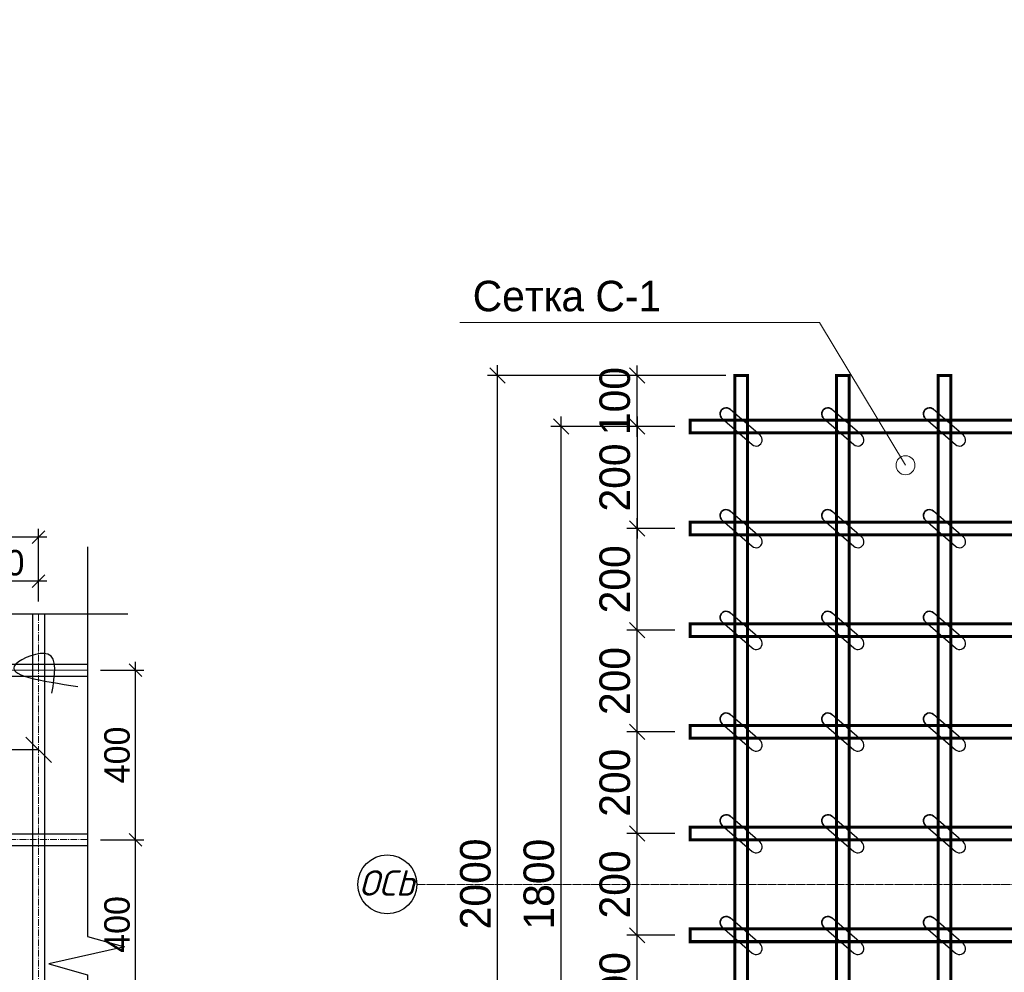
# Model space of a CAD drawing. Header units: millimetres. Extents: x -33345 to 4712671, y -3392 to 121473.
# Tile 86 of 256: x 557985 to 566119, y 52669 to 60536. Entities that reach past the tile are written whole.
import ezdxf

# ---------------------------------------------------------------- set-up
doc = ezdxf.new("R2010")
doc.units = ezdxf.units.MM
doc.linetypes.add('ГОСТ 2.303 5', pattern=[24, 20, -1.5, 1, -1.5])
doc.linetypes.add('ГОСТ 2.303 6', pattern=[12, 8, -1.5, 1, -1.5])
for name, color, linetype in [('1', 7, 'Continuous'), ('A _razmer rtt', 164, 'Continuous'), ('СПДС_РАЗМЕРЫ', 7, 'Continuous')]:
    doc.layers.add(name, color=color, linetype=linetype)
for name, color, linetype, lineweight in [('w-арматура', 164, 'Continuous', 35), ('w-Армирования', 172, 'Continuous', 30), ('w-выноски', 7, 'Continuous', 0), ('w-ось', 4, 'Continuous', 0), ('армирование', 150, 'Continuous', 50), ('КЖ Текст', 250, 'Continuous', 15), ('СПДС_w-ось', 4, 'Continuous', 0)]:
    doc.layers.add(name, color=color, linetype=linetype, lineweight=lineweight)
doc.styles.add('ISO', font='isocpeui.ttf')
doc.styles.get("Standard").update_dxf_attribs({"font": 'arial.ttf'})
doc.styles.add('Toxur', font='isocpeui.ttf', dxfattribs={"height": 250})
doc.styles.add('X-U-RW-01$0$StyleROMANS', font='GOTHIC.TTF')
doc.dimstyles.new('М100', dxfattribs={"dimscale": 100, "dimtxt": 3, "dimasz": 1.5, "dimexe": 1, "dimexo": 1.5, "dimgap": 0.6, "dimtad": 1, "dimdec": 0, "dimtxsty": 'Standard', "dimblk": 'OBLIQUE', "dimcen": 2.5, "dimdle": 1, "dimadec": 0, "dimazin": 0, "dimtfac": 1, "dimtdec": 0, "dimtmove": 0, "dimatfit": 3, "dimldrblk": 'OBLIQUE', "dimfxl": 1.25, "dimarcsym": 0})

# ---------------------------------------------------------------- blocks, each defined once
blk = doc.blocks.new('_Oblique')
at = {"color": 0, "linetype": 'ByBlock', "lineweight": -2}
blk.add_line((-0.5, -0.5), (0.5, 0.5), dxfattribs=at)
blk = doc.blocks.new('*D98')
at = {"layer": 'Defpoints', "color": 0, "lineweight": 13, "ltscale": 4, "transparency": 16777216}
for p in [(1217594.4, -258067.5), (1217071.3, -259069.6), (1217594.4, -259069.6)]:
    blk.add_point(p, dxfattribs=at)
at = {"layer": 'СПДС_РАЗМЕРЫ', "color": 0, "lineweight": -2, "ltscale": 4, "transparency": 16777216}
for p, q in [((1217071.3, -257967.5), (1217071.3, -259169.6)), ((1217444.4, -258067.5), (1216971.3, -258067.5)), ((1217444.4, -259069.6), (1216971.3, -259069.6))]:
    blk.add_line(p, q, dxfattribs=at)
at = {"layer": 'СПДС_РАЗМЕРЫ', "color": 0, "lineweight": -2, "ltscale": 4, "transparency": 16777216, "xscale": 150, "yscale": 150, "zscale": 150}
for p, rotation in [((1217071.3, -258067.5), 90), ((1217071.3, -259069.6), 270)]:
    blk.add_blockref('_Oblique', p, dxfattribs=dict(at, rotation=rotation))
at = {"layer": 'СПДС_РАЗМЕРЫ', "color": 0, "ltscale": 4, "transparency": 16777216, "insert": (1216853.7, -258568.5), "char_height": 300, "attachment_point": 5, "rotation": 90, "style": 'X-U-RW-01$0$StyleROMANS'}
blk.add_mtext('200', dxfattribs=at)
blk = doc.blocks.new('*D99')
at = {"layer": 'Defpoints', "color": 0, "lineweight": 13, "ltscale": 4, "transparency": 16777216}
for p in [(1216324.4, -258067.4), (1217594.4, -258067.4), (1217594.4, -267066.7)]:
    blk.add_point(p, dxfattribs=at)
at = {"layer": 'СПДС_РАЗМЕРЫ', "color": 0, "lineweight": -2, "ltscale": 4, "transparency": 16777216}
for p, q in [((1216324.4, -267166.7), (1216324.4, -257967.4)), ((1217444.4, -258067.4), (1216224.4, -258067.4)), ((1217444.4, -267066.7), (1216224.4, -267066.7))]:
    blk.add_line(p, q, dxfattribs=at)
at = {"layer": 'СПДС_РАЗМЕРЫ', "color": 0, "lineweight": -2, "ltscale": 4, "transparency": 16777216, "xscale": 150, "yscale": 150, "zscale": 150}
for p, rotation in [((1216324.4, -258067.4), 90), ((1216324.4, -267066.7), 270)]:
    blk.add_blockref('_Oblique', p, dxfattribs=dict(at, rotation=rotation))
at = {"layer": 'СПДС_РАЗМЕРЫ', "color": 0, "ltscale": 4, "transparency": 16777216, "insert": (1216106.8, -262567), "char_height": 300, "attachment_point": 5, "rotation": 90, "style": 'X-U-RW-01$0$StyleROMANS'}
blk.add_mtext('1800', dxfattribs=at)
blk = doc.blocks.new('*D100')
at = {"layer": 'Defpoints', "color": 0, "lineweight": 13, "ltscale": 4, "transparency": 16777216}
for p in [(1215700.1, -257564.5), (1218094.4, -257564.5), (1218031.9, -267563.9)]:
    blk.add_point(p, dxfattribs=at)
at = {"layer": 'СПДС_РАЗМЕРЫ', "color": 0, "lineweight": -2, "ltscale": 4, "transparency": 16777216}
for p, q in [((1215700.1, -267663.9), (1215700.1, -257464.5)), ((1217944.4, -257564.5), (1215600.1, -257564.5)), ((1217881.9, -267563.9), (1215600.1, -267563.9))]:
    blk.add_line(p, q, dxfattribs=at)
at = {"layer": 'СПДС_РАЗМЕРЫ', "color": 0, "lineweight": -2, "ltscale": 4, "transparency": 16777216, "xscale": 150, "yscale": 150, "zscale": 150}
for p, rotation in [((1215700.1, -257564.5), 90), ((1215700.1, -267563.9), 270)]:
    blk.add_blockref('_Oblique', p, dxfattribs=dict(at, rotation=rotation))
at = {"layer": 'СПДС_РАЗМЕРЫ', "color": 0, "ltscale": 4, "transparency": 16777216, "insert": (1215482.6, -262564.2), "char_height": 300, "attachment_point": 5, "rotation": 90, "style": 'X-U-RW-01$0$StyleROMANS'}
blk.add_mtext('2000', dxfattribs=at)
blk = doc.blocks.new('*D105')
at = {"layer": 'Defpoints', "color": 0, "lineweight": 13, "ltscale": 4, "transparency": 16777216}
for p in [(1217071.3, -257566.5), (1218094.4, -257566.5), (1217594.4, -258067.5)]:
    blk.add_point(p, dxfattribs=at)
at = {"layer": 'СПДС_РАЗМЕРЫ', "color": 0, "lineweight": -2, "ltscale": 4, "transparency": 16777216}
for p, q in [((1217071.3, -258167.5), (1217071.3, -257466.5)), ((1217944.4, -257566.5), (1216971.3, -257566.5)), ((1217444.4, -258067.5), (1216971.3, -258067.5))]:
    blk.add_line(p, q, dxfattribs=at)
at = {"layer": 'СПДС_РАЗМЕРЫ', "color": 0, "lineweight": -2, "ltscale": 4, "transparency": 16777216, "xscale": 150, "yscale": 150, "zscale": 150}
for p, rotation in [((1217071.3, -257566.5), 90), ((1217071.3, -258067.5), 270)]:
    blk.add_blockref('_Oblique', p, dxfattribs=dict(at, rotation=rotation))
at = {"layer": 'СПДС_РАЗМЕРЫ', "color": 0, "ltscale": 4, "transparency": 16777216, "insert": (1216853.7, -257817), "char_height": 300, "attachment_point": 5, "rotation": 90, "style": 'X-U-RW-01$0$StyleROMANS'}
blk.add_mtext('100', dxfattribs=at)
blk = doc.blocks.new('ftr')
at = {"layer": '1', "lineweight": 30, "ltscale": 10}
for points in [[(1246317.2, -270907.1), (1246022.1, -270651.5)], [(1245943.5, -270742.1), (1246238.5, -270997.6)]]:
    blk.add_lwpolyline(points, dxfattribs=at)
blk.add_arc((1246277.9, -270952.4), 60, 228.98864, 49.21807, dxfattribs=at)
at = {"layer": 'w-Армирования', "color": 0, "lineweight": 35, "ltscale": 100}
blk.add_arc((1245982.8, -270696.8), 60, 49.10336, 229.12331, dxfattribs=at)
blk = doc.blocks.new('*D87')
at = {"layer": 'Defpoints', "color": 0, "lineweight": 13, "ltscale": 4, "transparency": 16777216}
for p in [(1217071.3, -263069.5), (1217594.4, -263069.5), (1217594.4, -264069.5)]:
    blk.add_point(p, dxfattribs=at)
at = {"layer": 'СПДС_РАЗМЕРЫ', "color": 0, "lineweight": -2, "ltscale": 4, "transparency": 16777216}
for p, q in [((1217071.3, -264169.5), (1217071.3, -262969.5)), ((1217444.4, -263069.5), (1216971.3, -263069.5)), ((1217444.4, -264069.5), (1216971.3, -264069.5))]:
    blk.add_line(p, q, dxfattribs=at)
at = {"layer": 'СПДС_РАЗМЕРЫ', "color": 0, "lineweight": -2, "ltscale": 4, "transparency": 16777216, "xscale": 150, "yscale": 150, "zscale": 150}
for p, rotation in [((1217071.3, -263069.5), 90), ((1217071.3, -264069.5), 270)]:
    blk.add_blockref('_Oblique', p, dxfattribs=dict(at, rotation=rotation))
at = {"layer": 'СПДС_РАЗМЕРЫ', "color": 0, "ltscale": 4, "transparency": 16777216, "insert": (1216853.7, -263569.5), "char_height": 300, "attachment_point": 5, "rotation": 90, "style": 'X-U-RW-01$0$StyleROMANS'}
blk.add_mtext('200', dxfattribs=at)
blk = doc.blocks.new('*D88')
at = {"layer": 'Defpoints', "color": 0, "lineweight": 13, "ltscale": 4, "transparency": 16777216}
for p in [(1217071.3, -262069.5), (1217594.4, -262069.5), (1217594.4, -263069.5)]:
    blk.add_point(p, dxfattribs=at)
at = {"layer": 'СПДС_РАЗМЕРЫ', "color": 0, "lineweight": -2, "ltscale": 4, "transparency": 16777216}
for p, q in [((1217071.3, -263169.5), (1217071.3, -261969.5)), ((1217444.4, -262069.5), (1216971.3, -262069.5)), ((1217444.4, -263069.5), (1216971.3, -263069.5))]:
    blk.add_line(p, q, dxfattribs=at)
at = {"layer": 'СПДС_РАЗМЕРЫ', "color": 0, "lineweight": -2, "ltscale": 4, "transparency": 16777216, "xscale": 150, "yscale": 150, "zscale": 150}
for p, rotation in [((1217071.3, -262069.5), 90), ((1217071.3, -263069.5), 270)]:
    blk.add_blockref('_Oblique', p, dxfattribs=dict(at, rotation=rotation))
at = {"layer": 'СПДС_РАЗМЕРЫ', "color": 0, "ltscale": 4, "transparency": 16777216, "insert": (1216853.7, -262569.5), "char_height": 300, "attachment_point": 5, "rotation": 90, "style": 'X-U-RW-01$0$StyleROMANS'}
blk.add_mtext('200', dxfattribs=at)
blk = doc.blocks.new('*D89')
at = {"layer": 'Defpoints', "color": 0, "lineweight": 13, "ltscale": 4, "transparency": 16777216}
for p in [(1217071.3, -261069.5), (1217594.4, -261069.5), (1217594.4, -262069.5)]:
    blk.add_point(p, dxfattribs=at)
at = {"layer": 'СПДС_РАЗМЕРЫ', "color": 0, "lineweight": -2, "ltscale": 4, "transparency": 16777216}
for p, q in [((1217071.3, -262169.5), (1217071.3, -260969.5)), ((1217444.4, -261069.5), (1216971.3, -261069.5)), ((1217444.4, -262069.5), (1216971.3, -262069.5))]:
    blk.add_line(p, q, dxfattribs=at)
at = {"layer": 'СПДС_РАЗМЕРЫ', "color": 0, "lineweight": -2, "ltscale": 4, "transparency": 16777216, "xscale": 150, "yscale": 150, "zscale": 150}
for p, rotation in [((1217071.3, -261069.5), 90), ((1217071.3, -262069.5), 270)]:
    blk.add_blockref('_Oblique', p, dxfattribs=dict(at, rotation=rotation))
at = {"layer": 'СПДС_РАЗМЕРЫ', "color": 0, "ltscale": 4, "transparency": 16777216, "insert": (1216853.7, -261569.5), "char_height": 300, "attachment_point": 5, "rotation": 90, "style": 'X-U-RW-01$0$StyleROMANS'}
blk.add_mtext('200', dxfattribs=at)
blk = doc.blocks.new('*D90')
at = {"layer": 'Defpoints', "color": 0, "lineweight": 13, "ltscale": 4, "transparency": 16777216}
for p in [(1217071.3, -260069.5), (1217594.4, -260069.5), (1217594.4, -261069.5)]:
    blk.add_point(p, dxfattribs=at)
at = {"layer": 'СПДС_РАЗМЕРЫ', "color": 0, "lineweight": -2, "ltscale": 4, "transparency": 16777216}
for p, q in [((1217071.3, -261169.5), (1217071.3, -259969.5)), ((1217444.4, -260069.5), (1216971.3, -260069.5)), ((1217444.4, -261069.5), (1216971.3, -261069.5))]:
    blk.add_line(p, q, dxfattribs=at)
at = {"layer": 'СПДС_РАЗМЕРЫ', "color": 0, "lineweight": -2, "ltscale": 4, "transparency": 16777216, "xscale": 150, "yscale": 150, "zscale": 150}
for p, rotation in [((1217071.3, -260069.5), 90), ((1217071.3, -261069.5), 270)]:
    blk.add_blockref('_Oblique', p, dxfattribs=dict(at, rotation=rotation))
at = {"layer": 'СПДС_РАЗМЕРЫ', "color": 0, "ltscale": 4, "transparency": 16777216, "insert": (1216853.7, -260569.5), "char_height": 300, "attachment_point": 5, "rotation": 90, "style": 'X-U-RW-01$0$StyleROMANS'}
blk.add_mtext('200', dxfattribs=at)
blk = doc.blocks.new('*D91')
at = {"layer": 'Defpoints', "color": 0, "lineweight": 13, "ltscale": 4, "transparency": 16777216}
for p in [(1217071.3, -259069.5), (1217594.4, -259069.5), (1217594.4, -260069.5)]:
    blk.add_point(p, dxfattribs=at)
at = {"layer": 'СПДС_РАЗМЕРЫ', "color": 0, "lineweight": -2, "ltscale": 4, "transparency": 16777216}
for p, q in [((1217071.3, -260169.5), (1217071.3, -258969.5)), ((1217444.4, -259069.5), (1216971.3, -259069.5)), ((1217444.4, -260069.5), (1216971.3, -260069.5))]:
    blk.add_line(p, q, dxfattribs=at)
at = {"layer": 'СПДС_РАЗМЕРЫ', "color": 0, "lineweight": -2, "ltscale": 4, "transparency": 16777216, "xscale": 150, "yscale": 150, "zscale": 150}
for p, rotation in [((1217071.3, -259069.5), 90), ((1217071.3, -260069.5), 270)]:
    blk.add_blockref('_Oblique', p, dxfattribs=dict(at, rotation=rotation))
at = {"layer": 'СПДС_РАЗМЕРЫ', "color": 0, "ltscale": 4, "transparency": 16777216, "insert": (1216853.7, -259569.5), "char_height": 300, "attachment_point": 5, "rotation": 90, "style": 'X-U-RW-01$0$StyleROMANS'}
blk.add_mtext('200', dxfattribs=at)
blk = doc.blocks.new('*D81')
at = {"layer": 'Defpoints', "color": 0, "ltscale": 4, "transparency": 16777216}
for p in [(1225444, -289214), (1225444, -290120), (1227444, -290120)]:
    blk.add_point(p, dxfattribs=at)
at = {"layer": 'СПДС_РАЗМЕРЫ', "color": 0, "lineweight": -2, "ltscale": 4, "transparency": 16777216}
for p, q in [((1225444, -289970), (1225444, -289114)), ((1227444, -289970), (1227444, -289114)), ((1227544, -289214), (1225344, -289214))]:
    blk.add_line(p, q, dxfattribs=at)
at = {"layer": 'СПДС_РАЗМЕРЫ', "color": 0, "lineweight": -2, "ltscale": 4, "transparency": 16777216, "xscale": 150, "yscale": 150, "zscale": 150, "rotation": 180}
blk.add_blockref('_Oblique', (1225444, -289214), dxfattribs=at)
at = {"layer": 'СПДС_РАЗМЕРЫ', "color": 0, "lineweight": -2, "ltscale": 4, "transparency": 16777216, "xscale": 150, "yscale": 150, "zscale": 150}
blk.add_blockref('_Oblique', (1227444, -289214), dxfattribs=at)
at = {"layer": 'СПДС_РАЗМЕРЫ', "color": 0, "ltscale": 4, "transparency": 16777216, "insert": (1226444, -288996), "char_height": 300, "attachment_point": 5, "style": 'X-U-RW-01$0$StyleROMANS'}
blk.add_mtext('400', dxfattribs=at)
blk = doc.blocks.new('*D69')
at = {"layer": 'Defpoints', "color": 0, "ltscale": 4, "transparency": 16777216}
for p in [(1226444, -289733), (1226444, -290120), (1227444, -290120)]:
    blk.add_point(p, dxfattribs=at)
at = {"layer": 'СПДС_РАЗМЕРЫ', "color": 0, "lineweight": -2, "ltscale": 4, "transparency": 16777216}
for p, q in [((1226444, -289970), (1226444, -289633)), ((1227444, -289970), (1227444, -289633)), ((1227544, -289733), (1226344, -289733))]:
    blk.add_line(p, q, dxfattribs=at)
at = {"layer": 'СПДС_РАЗМЕРЫ', "color": 0, "lineweight": -2, "ltscale": 4, "transparency": 16777216, "xscale": 150, "yscale": 150, "zscale": 150, "rotation": 180}
blk.add_blockref('_Oblique', (1226444, -289733), dxfattribs=at)
at = {"layer": 'СПДС_РАЗМЕРЫ', "color": 0, "lineweight": -2, "ltscale": 4, "transparency": 16777216, "xscale": 150, "yscale": 150, "zscale": 150}
blk.add_blockref('_Oblique', (1227444, -289733), dxfattribs=at)
at = {"layer": 'СПДС_РАЗМЕРЫ', "color": 0, "ltscale": 4, "transparency": 16777216, "insert": (1226944, -289516), "char_height": 300, "attachment_point": 5, "style": 'X-U-RW-01$0$StyleROMANS'}
blk.add_mtext('200', dxfattribs=at)
blk = doc.blocks.new('*D83')
at = {"layer": 'Defpoints', "color": 0, "ltscale": 4, "transparency": 16777216}
for p in [(1228024, -292782), (1228589, -292782), (1228024, -294782)]:
    blk.add_point(p, dxfattribs=at)
at = {"layer": 'СПДС_РАЗМЕРЫ', "color": 0, "lineweight": -2, "ltscale": 4, "transparency": 16777216}
for p, q in [((1228589, -294882), (1228589, -292682)), ((1228174, -292782), (1228689, -292782)), ((1228174, -294782), (1228689, -294782))]:
    blk.add_line(p, q, dxfattribs=at)
at = {"layer": 'СПДС_РАЗМЕРЫ', "color": 0, "lineweight": -2, "ltscale": 4, "transparency": 16777216, "xscale": 150, "yscale": 150, "zscale": 150}
for p, rotation in [((1228589, -292782), 90), ((1228589, -294782), 270)]:
    blk.add_blockref('_Oblique', p, dxfattribs=dict(at, rotation=rotation))
at = {"layer": 'СПДС_РАЗМЕРЫ', "color": 0, "ltscale": 4, "transparency": 16777216, "insert": (1228372, -293782), "char_height": 300, "attachment_point": 5, "rotation": 90, "style": 'X-U-RW-01$0$StyleROMANS'}
blk.add_mtext('400', dxfattribs=at)
blk = doc.blocks.new('*D82')
at = {"layer": 'Defpoints', "color": 0, "ltscale": 4, "transparency": 16777216}
for p in [(1228024, -290782), (1228589, -290782), (1228024, -292782)]:
    blk.add_point(p, dxfattribs=at)
at = {"layer": 'СПДС_РАЗМЕРЫ', "color": 0, "lineweight": -2, "ltscale": 4, "transparency": 16777216}
for p, q in [((1228589, -292882), (1228589, -290682)), ((1228174, -290782), (1228689, -290782)), ((1228174, -292782), (1228689, -292782))]:
    blk.add_line(p, q, dxfattribs=at)
at = {"layer": 'СПДС_РАЗМЕРЫ', "color": 0, "lineweight": -2, "ltscale": 4, "transparency": 16777216, "xscale": 150, "yscale": 150, "zscale": 150}
for p, rotation in [((1228589, -290782), 90), ((1228589, -292782), 270)]:
    blk.add_blockref('_Oblique', p, dxfattribs=dict(at, rotation=rotation))
at = {"layer": 'СПДС_РАЗМЕРЫ', "color": 0, "ltscale": 4, "transparency": 16777216, "insert": (1228372, -291782), "char_height": 300, "attachment_point": 5, "rotation": 90, "style": 'X-U-RW-01$0$StyleROMANS'}
blk.add_mtext('400', dxfattribs=at)
blk = doc.blocks.new('setk1')
at = {"lineweight": 15, "ltscale": 4}
blk.add_line((1218866.3, -257045.4), (1219711.2, -258448.4), dxfattribs=at)
blk.add_circle((1219711.2, -258448.4), 93.3, dxfattribs=at)
at = {"layer": 'w-Армирования', "color": 0, "lineweight": 35, "ltscale": 100, "const_width": 30}
for points in [[(1218156.9, -267563.9), (1218031.9, -267563.9), (1218031.9, -257566.5), (1218156.9, -257566.5)], [(1219156.9, -267563.9), (1219031.9, -267563.9), (1219031.9, -257566.5), (1219156.9, -257566.5)], [(1220156.9, -267563.9), (1220031.9, -267563.9), (1220031.9, -257566.5), (1220156.9, -257566.5)], [(1217594.4, -258004.9), (1217594.4, -258129.9), (1227594.4, -258130), (1227594.4, -258005)], [(1217594.4, -259007), (1217594.4, -259132), (1227594.4, -259132.1), (1227594.4, -259007.1)], [(1217594.4, -260007), (1217594.4, -260132), (1227594.4, -260132.1), (1227594.4, -260007.1)], [(1217594.4, -261007), (1217594.4, -261132), (1227594.4, -261132.1), (1227594.4, -261007.1)], [(1217594.4, -262007), (1217594.4, -262132), (1227594.4, -262132.1), (1227594.4, -262007.1)], [(1217594.4, -263007), (1217594.4, -263132), (1227594.4, -263132.1), (1227594.4, -263007.1)]]:
    blk.add_lwpolyline(points, close=True, dxfattribs=at)
at = {"layer": 'w-выноски', "color": 0, "lineweight": 0, "ltscale": 4}
blk.add_line((1215328.4, -257045.4), (1218866.3, -257045.4), dxfattribs=at)
at = {"layer": 'СПДС_w-ось', "color": 0, "linetype": 'ГОСТ 2.303 5', "lineweight": 9, "ltscale": 4}
blk.add_lwpolyline([(1224585.3, -262569.6), (1227559.1, -262569.6), (1215375.8, -262569.6), (1214904.6, -262569.6)], dxfattribs=at)
at = {"layer": 'СПДС_РАЗМЕРЫ', "color": 0, "ltscale": 4}
blk.add_circle((1214614.8, -262569.6), 289.8, dxfattribs=at)
at = {"layer": 'A _razmer rtt'}
for p in [(-28035.2, 12753.2), (-27035.2, 12753.2), (-26035.2, 12753.2), (-28035.2, 11753.1), (-27035.2, 11753.1), (-26035.2, 11753.1), (-28035.2, 10753.1), (-27035.2, 10753.1), (-26035.2, 10753.1), (-28035.2, 9753.1), (-27035.2, 9753.1), (-26035.2, 9753.1), (-28035.2, 8753.1), (-27035.2, 8753.1), (-26035.2, 8753.1), (-28035.2, 7753.1), (-27035.2, 7753.1), (-26035.2, 7753.1)]:
    blk.add_blockref('ftr', p, dxfattribs=at)
at = {"insert": (1215455.2, -256634.2), "char_height": 300, "width": 3547.04, "attachment_point": 1, "style": 'X-U-RW-01$0$StyleROMANS'}
blk.add_mtext('Сетка С-1', dxfattribs=at)
at = {"layer": 'A _razmer rtt', "insert": (1214336.6, -262430.4), "char_height": 250, "width": 188.761, "attachment_point": 1, "style": 'Toxur'}
blk.add_mtext('ОСЬ', dxfattribs=at)
at = {"layer": 'СПДС_РАЗМЕРЫ', "color": 0, "ltscale": 4}
for base, p1, p2, angle, picture, middle in [((1215700.1, -257564.5), (1218031.9, -267563.9), (1218094.4, -257564.5), 90, '*D100', (1215482.6, -262564.2)), ((1216324.4, -258067.4), (1217594.4, -267066.7), (1217594.4, -258067.4), 90, '*D99', (1216106.8, -262567)), ((1217071.3, -259069.6), (1217594.4, -258067.5), (1217594.4, -259069.6), 270, '*D98', (1216853.7, -258568.5)), ((1217071.3, -259069.5), (1217594.4, -260069.5), (1217594.4, -259069.5), 270, '*D91', (1216853.7, -259569.5)), ((1217071.3, -260069.5), (1217594.4, -261069.5), (1217594.4, -260069.5), 270, '*D90', (1216853.7, -260569.5)), ((1217071.3, -261069.5), (1217594.4, -262069.5), (1217594.4, -261069.5), 270, '*D89', (1216853.7, -261569.5)), ((1217071.3, -262069.5), (1217594.4, -263069.5), (1217594.4, -262069.5), 270, '*D88', (1216853.7, -262569.5)), ((1217071.3, -263069.5), (1217594.4, -264069.5), (1217594.4, -263069.5), 270, '*D87', (1216853.7, -263569.5))]:
    dim = blk.add_linear_dim(base=base, p1=p1, p2=p2, angle=angle, dimstyle='М100', override={"dimlfac": 0.2, "dimtxsty": 'X-U-RW-01$0$StyleROMANS'}, dxfattribs=at)
    dim.commit()
    dim.dimension.update_dxf_attribs({"geometry": picture, "text_midpoint": middle})
dim = blk.add_linear_dim(base=(1217071.3, -257566.5), p1=(1217594.4, -258067.5), p2=(1218094.4, -257566.5), angle=90, dimstyle='М100', override={"dimlfac": 0.2, "dimtxsty": 'X-U-RW-01$0$StyleROMANS'}, dxfattribs=at)
dim.commit()
dim.dimension.update_dxf_attribs({"geometry": '*D105', "text_midpoint": (1217071.3, -257817), "dimtype": 128})
blk = doc.blocks.new('uzel1')
at = {"lineweight": 25, "ltscale": 100}
blk.add_line((1227444, -291722.8), (1213552.9, -291722.8), dxfattribs=at)
blk.add_lwpolyline([(1228499.3, -290119.6), (1219983.3, -290119.6), (1219903.2, -289819.6), (1219765.3, -290419.6), (1219698.4, -290119.6), (1213104, -290119.6)])
at = {"lineweight": 30, "ltscale": 100}
blk.add_lwpolyline([(1227595.5, -291872.8), (1227295.5, -291572.8)], dxfattribs=at)
at = {"layer": 'w-арматура', "lineweight": 25, "ltscale": 100}
for p, q in [((1227374, -290119.6), (1227374, -300049)), ((1227514, -290119.6), (1227514, -300049)), ((1226524, -290711.5), (1228023.9, -290711.5)), ((1226524, -290851.5), (1228023.9, -290851.5)), ((1214020.8, -292711.5), (1228023.9, -292711.5)), ((1214020.8, -292851.5), (1228023.9, -292851.5))]:
    blk.add_line(p, q, dxfattribs=at)
at = {"layer": 'w-ось', "color": 1, "linetype": 'ГОСТ 2.303 6', "lineweight": 9, "ltscale": 10}
for p, q in [((1227444, -290119.6), (1227444, -300049)), ((1214020.8, -292781.5), (1228023.9, -292781.5))]:
    blk.add_line(p, q, dxfattribs=at)
at = {"layer": 'армирование', "lineweight": 9, "ltscale": 100}
blk.add_line((1226524, -290781.5), (1228023.9, -290781.5), dxfattribs=at)
at = {"layer": 'армирование', "lineweight": 25, "ltscale": 100}
blk.add_spline([(1227603.3, -291051.7), (1227554.7, -290591.5), (1227175.2, -290711.5), (1227906.5, -290973.1)], degree=3, dxfattribs=at)
at = {"layer": 'СПДС_РАЗМЕРЫ', "color": 0, "ltscale": 4}
blk.add_lwpolyline([(1228023.9, -289327.1), (1228023.9, -293926), (1228457.6, -294044.9), (1227566.1, -294244.9), (1228023.9, -294377.3), (1228023.9, -300455)], dxfattribs=at)
for base, p1, p2, angle, picture, middle in [((1225444, -289214), (1227444, -290119.6), (1225444, -290119.6), 180, '*D81', (1226444, -288996.5)), ((1226444, -289733.4), (1227444, -290119.6), (1226444, -290119.6), 180, '*D69', (1226944, -289515.8)), ((1228589.3, -290781.5), (1228023.9, -292781.5), (1228023.9, -290781.5), 90, '*D82', (1228371.8, -291781.5)), ((1228589.3, -292781.5), (1228023.9, -294781.5), (1228023.9, -292781.5), 90, '*D83', (1228371.8, -293781.5))]:
    dim = blk.add_linear_dim(base=base, p1=p1, p2=p2, angle=angle, dimstyle='М100', override={"dimlfac": 0.2, "dimtxsty": 'X-U-RW-01$0$StyleROMANS'}, dxfattribs=at)
    dim.commit()
    dim.dimension.update_dxf_attribs({"geometry": picture, "text_midpoint": middle})

msp = doc.modelspace()

# ---------------------------------------------------------------- block references
at = {"layer": 'A _razmer rtt'}
for name, p, xscale, yscale, zscale in [('setk1', (-459254.821, 273952.518), 0.8399999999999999, 0.8399999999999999, 0.8399999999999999), ('uzel1', (-301070.155, 258711.036), 0.7, 0.7, 0.7)]:
    msp.add_blockref(name, p, dxfattribs=dict(at, xscale=xscale, yscale=yscale, zscale=zscale))

# ---------------------------------------------------------------- texts
at = {"insert": (351439.431, 62275.551), "char_height": 500, "width": 9875.6458, "attachment_point": 1, "style": 'ISO'}
msp.add_mtext('\\pi4343.31532;{\\LА-А\\P\\pi0;Армирование приямка. M 1:20}', dxfattribs=at)
at = {"layer": 'КЖ Текст', "color": 0, "insert": (514416.149, 69272.497), "char_height": 350, "width": 7453.30724, "attachment_point": 5, "style": 'X-U-RW-01$0$StyleROMANS'}
msp.add_mtext('\\pi-687.015,l700,t700;1.^IДанный лист читать совместно с л. \\P2.^IВязку поперечных стержней (хомутов) во всех пересечениях с рабочей арматурой проводить отожжённой стальной проволокой диаметром 0.8-1.2мм. \\P3.^IКонцы поперечных стержней (хомутов) заводить в тело бетона на длину не менее 50мм.\\P4.^IКонцы продольных стержней заанкеровать в торцевые колонны на длину 40d (d-длина арматурного стержня).\\P5.^IМарка стали для арматуры АIII и АI должно быть 25Г2С или 35ГС по ГОСТ 14098-91\\P{\\A1;\\C256;6.^IПосле распалубливания боковые и верхние поверхности фундамента, соприкасающиеся с грунтом, обклеить полиизолом выступающими снизу фундамента. }', dxfattribs=at)

doc.saveas('drawing.dxf')
